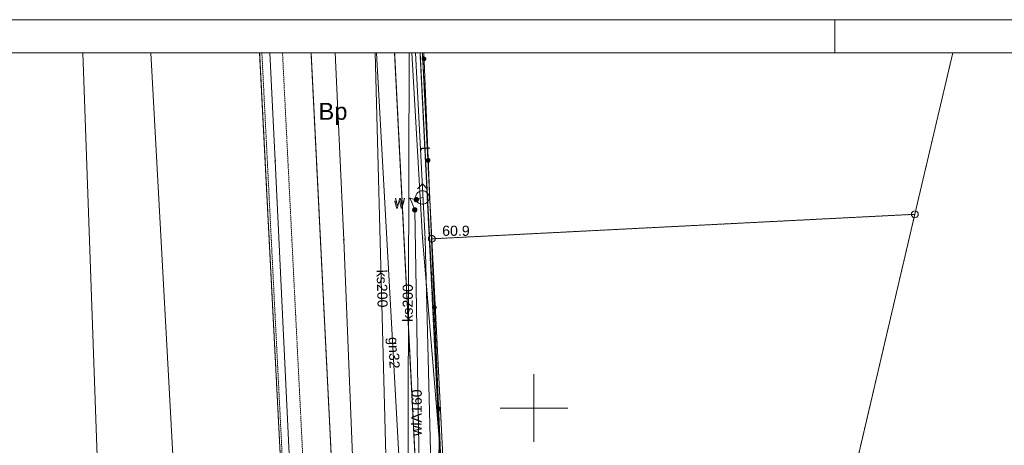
# Paper-space layout 'A-01 PLAN SYTUACYJNY' of a CAD drawing. Header units: millimetres. Extents: x 0 to 900, y 0 to 750.
# Tile 89 of 105: x 419 to 565, y 687 to 750. Entities that reach past the tile are written whole.
import ezdxf
from ezdxf.xclip import XClip

# ---------------------------------------------------------------- set-up
doc = ezdxf.new("R2010")
doc.units = ezdxf.units.MM
doc.header["$MEASUREMENT"] = 0
doc.header["$XCLIPFRAME"] = 0
for name, pattern in [('PRZER1-1', [1, 0.5, -0.5]), ('PRZER2-1', [1.5, 1, -0.5]), ('PRZER3-1', [4000, 3000, -1000])]:
    doc.linetypes.add(name, pattern=pattern)
doc.layers.add('A_Arkusz_Nr_pióra__1', color=7, linetype='Continuous', lineweight=20)
doc.layers.add('A_mapa_Nr_pióra__2', color=8, linetype='Continuous', lineweight=13)
doc.layers.add('A_Arkusz_Nr_pióra__237', color=7, linetype='Continuous', lineweight=5, true_color=0x343434)
doc.layers.add('A_podrys', color=7, linetype='Continuous')
doc.styles.add('STYL_AUTOMATYCZNY_1', font='arial.ttf')

# ---------------------------------------------------------------- blocks, each defined once
blk = doc.blocks.new('Rysunek_3_3', base_point=(-1239.76, 488.38))
at = {"layer": 'A_mapa_Nr_pióra__2', "linetype": 'Continuous', "lineweight": 13}
for points in [[(479.58, 744.23), (479.56, 744.32), (479.53, 744.4), (479.47, 744.47), (479.39, 744.52), (479.31, 744.56), (479.22, 744.56), (479.13, 744.55), (479.04, 744.51), (478.97, 744.45), (478.92, 744.38), (478.89, 744.29), (478.88, 744.2), (478.9, 744.11), (478.94, 744.03), (478.99, 743.96), (479.07, 743.9), (479.15, 743.87), (479.25, 743.86), (479.34, 743.88), (479.42, 743.92), (479.49, 743.98), (479.54, 744.05), (479.57, 744.14)], [(479.58, 744.23), (479.56, 744.32), (479.53, 744.4), (479.47, 744.47), (479.39, 744.52), (479.31, 744.56), (479.22, 744.56), (479.13, 744.55), (479.04, 744.51), (478.97, 744.45), (478.92, 744.38), (478.89, 744.29), (478.88, 744.2), (478.9, 744.11), (478.94, 744.03), (478.99, 743.96), (479.07, 743.9), (479.15, 743.87), (479.25, 743.86), (479.34, 743.88), (479.42, 743.92), (479.49, 743.98), (479.54, 744.05), (479.57, 744.14)], [(480.2, 729.24), (480.18, 729.33), (480.15, 729.41), (480.09, 729.48), (480.01, 729.54), (479.93, 729.57), (479.84, 729.58), (479.75, 729.56), (479.66, 729.52), (479.59, 729.46), (479.54, 729.39), (479.51, 729.3), (479.5, 729.21), (479.52, 729.12), (479.56, 729.04), (479.61, 728.97), (479.69, 728.92), (479.77, 728.89), (479.87, 728.88), (479.96, 728.89), (480.04, 728.93), (480.11, 728.99), (480.16, 729.06), (480.19, 729.15)], [(480.2, 729.24), (480.18, 729.33), (480.15, 729.41), (480.09, 729.48), (480.01, 729.54), (479.93, 729.57), (479.84, 729.58), (479.75, 729.56), (479.66, 729.52), (479.59, 729.46), (479.54, 729.39), (479.51, 729.3), (479.5, 729.21), (479.52, 729.12), (479.56, 729.04), (479.61, 728.97), (479.69, 728.92), (479.77, 728.89), (479.87, 728.88), (479.96, 728.89), (480.04, 728.93), (480.11, 728.99), (480.16, 729.06), (480.19, 729.15)], [(477.7, 723.4), (477.71, 723.3), (477.75, 723.2), (477.81, 723.12), (477.9, 723.05), (477.99, 723.01), (478.1, 723), (478.2, 723.01), (478.3, 723.05), (478.38, 723.12), (478.44, 723.2), (478.48, 723.3), (478.5, 723.4), (478.48, 723.5), (478.44, 723.6), (478.38, 723.68), (478.3, 723.75), (478.2, 723.79), (478.1, 723.8), (477.99, 723.79), (477.9, 723.75), (477.81, 723.68), (477.75, 723.6), (477.71, 723.5)], [(478.27, 721.91), (478.25, 722.02), (478.21, 722.11), (478.14, 722.19), (478.05, 722.25), (477.95, 722.28), (477.85, 722.29), (477.75, 722.27), (477.65, 722.22), (477.57, 722.15), (477.52, 722.07), (477.48, 721.97), (477.47, 721.86), (477.49, 721.76), (477.54, 721.67), (477.61, 721.59), (477.7, 721.53), (477.79, 721.5), (477.9, 721.49), (478, 721.51), (478.09, 721.55), (478.17, 721.62), (478.23, 721.71), (478.27, 721.81)], [(480.25, 717.45), (480.25, 717.43), (480.26, 717.4), (480.27, 717.39), (480.29, 717.37), (480.31, 717.36), (480.34, 717.36), (480.36, 717.36), (480.38, 717.37), (480.4, 717.39), (480.42, 717.4), (480.43, 717.43), (480.43, 717.45), (480.43, 717.47), (480.42, 717.49), (480.4, 717.51), (480.38, 717.53), (480.36, 717.54), (480.34, 717.54), (480.31, 717.54), (480.29, 717.53), (480.27, 717.51), (480.26, 717.49), (480.25, 717.47)], [(481.11, 707.48), (481.09, 707.57), (481.06, 707.65), (481, 707.72), (480.92, 707.77), (480.84, 707.8), (480.75, 707.81), (480.66, 707.8), (480.57, 707.76), (480.5, 707.7), (480.45, 707.63), (480.42, 707.54), (480.41, 707.45), (480.43, 707.36), (480.47, 707.28), (480.52, 707.21), (480.6, 707.15), (480.68, 707.12), (480.78, 707.11), (480.87, 707.13), (480.95, 707.17), (481.02, 707.23), (481.07, 707.3), (481.1, 707.39)], [(481.11, 707.48), (481.09, 707.57), (481.06, 707.65), (481, 707.72), (480.92, 707.77), (480.84, 707.8), (480.75, 707.81), (480.66, 707.8), (480.57, 707.76), (480.5, 707.7), (480.45, 707.63), (480.42, 707.54), (480.41, 707.45), (480.43, 707.36), (480.47, 707.28), (480.52, 707.21), (480.6, 707.15), (480.68, 707.12), (480.78, 707.11), (480.87, 707.13), (480.95, 707.17), (481.02, 707.23), (481.07, 707.3), (481.1, 707.39)], [(481.75, 692.49), (481.73, 692.58), (481.69, 692.66), (481.63, 692.73), (481.56, 692.79), (481.47, 692.82), (481.38, 692.83), (481.29, 692.81), (481.21, 692.77), (481.14, 692.71), (481.09, 692.64), (481.05, 692.55), (481.05, 692.46), (481.06, 692.37), (481.1, 692.29), (481.16, 692.22), (481.23, 692.17), (481.32, 692.14), (481.41, 692.13), (481.5, 692.14), (481.58, 692.18), (481.65, 692.24), (481.71, 692.31), (481.74, 692.4)], [(481.75, 692.49), (481.73, 692.58), (481.69, 692.66), (481.63, 692.73), (481.56, 692.79), (481.47, 692.82), (481.38, 692.83), (481.29, 692.81), (481.21, 692.77), (481.14, 692.71), (481.09, 692.64), (481.05, 692.55), (481.05, 692.46), (481.06, 692.37), (481.1, 692.29), (481.16, 692.22), (481.23, 692.17), (481.32, 692.14), (481.41, 692.13), (481.5, 692.14), (481.58, 692.18), (481.65, 692.24), (481.71, 692.31), (481.74, 692.4)]]:
    blk.add_hatch(color=8, dxfattribs=at).paths.add_polyline_path(points)
at = {"layer": 'A_mapa_Nr_pióra__2', "color": 8, "linetype": 'PRZER1-1', "lineweight": 13, "ltscale": 0.2, "flags": 128}
for points in [[(454.93, 745.1), (459.34, 659.08), (450, 650.94), (352.2, 669.3), (370.63, 745.1)], [(479, 745.1), (480.39, 717.61), (484.1, 644.53), (450, 650.94), (459.34, 659.08), (454.93, 745.1)], [(594.64, 745.1), (616.21, 733.46), (590.64, 624.48), (531.75, 635.5), (551.83, 721.23), (557.45, 745.1)]]:
    blk.add_lwpolyline(points, dxfattribs=at)
at = {"layer": 'A_mapa_Nr_pióra__2', "color": 8, "linetype": 'Continuous', "lineweight": 13, "ltscale": 0.2, "flags": 128}
for points in [[(370.63, 745.1), (352.2, 669.3), (450, 650.94), (459.34, 659.08), (454.93, 745.1)], [(454.93, 745.1), (459.34, 659.08), (450, 650.94), (484.1, 644.53), (480.39, 717.61), (479, 745.1)], [(460, 661.04), (460.5, 661.06), (457.24, 729.14), (456.44, 745.1)], [(505.16, 605.28), (508.68, 620.86), (511.82, 634.68), (467.78, 642.42), (469.66, 661), (467.38, 717.48), (466.12, 745.1)], [(469.42, 628.2), (474.3, 659.58), (472.02, 745.1)], [(472.22, 745.1), (477.46, 650.98), (470.55, 615.39)], [(471.94, 652.96), (476.78, 655.47), (477.04, 745.1)], [(474.9, 745.1), (479.28, 658.73), (479.84, 646.9), (480.94, 640.52), (484.02, 635.5), (488.72, 631.56), (493.76, 629.52), (542.04, 620.68), (580.32, 613.6), (588.48, 612.24), (624.52, 605.6), (673.16, 596.24), (686.82, 593.7), (687.78, 593.5), (726.06, 586.28), (737.88, 584.52)], [(477.46, 745.1), (479.04, 717.76), (481.49, 688.03), (480.86, 645.15), (483.95, 643.75), (505.61, 639.33), (514.48, 636.73), (590.27, 622.51), (595.47, 621.53), (595.73, 622.91), (710.33, 601.01), (773.17, 589.1)], [(508.22, 509.22), (504.4, 509.87), (505.72, 517.66), (506.58, 528.68), (510.31, 544.69), (527.28, 633.39), (527.37, 633.88), (496.85, 639.87), (493.66, 641.8), (481.25, 645.07), (479.4, 717.56), (477.96, 745.1)], [(478.66, 745.1), (480.33, 712.35), (482.16, 675.33), (482.26, 656.68), (482.5, 644.12), (490.22, 636.75), (491.46, 636.52)], [(479.19, 745.1), (480.34, 717.45), (481.82, 682.49), (482.92, 658.87), (483.33, 644.65)], [(557.45, 745.1), (551.83, 721.23), (531.75, 635.5), (590.64, 624.48), (616.21, 733.46), (594.64, 745.1)], [(478.29, 725.01), (479, 725.72), (479.7, 725.01)], [(479, 724.72), (479, 725.72)], [(479.11, 649.28), (477.87, 721.89), (477.18, 723.56), (478.1, 723.4), (479, 723.72)], [(495.5, 687.58), (495.5, 697.58)], [(495.5, 687.58), (495.5, 697.58)], [(495.5, 692.58), (490.5, 692.58)], [(495.5, 692.58), (500.5, 692.58)]]:
    blk.add_lwpolyline(points, dxfattribs=at)
at = {"layer": 'A_mapa_Nr_pióra__2', "color": 8, "linetype": 'PRZER3-1', "lineweight": 13, "ltscale": 0.2, "flags": 128}
for points in [[(428.8, 745.1), (430.9, 685.42), (421.97, 685.09, 0.13297), (422.39, 680.9, 0.073586), (426.63, 676.42, 0.24144), (442.6, 672.13, 0.298922), (450.67, 678.18), (451.58, 681.94), (442.26, 682.23), (438.86, 745.1)], [(453.72, 637.3), (456.35, 637.25, 0.062315), (459.39, 637.89, 0.071594), (462.61, 639.56, 0.121051), (466.33, 643.86), (467.23, 646.79), (467.28, 650.29), (462.53, 745.1)]]:
    blk.add_lwpolyline(points, format="xyb", dxfattribs=at)
at = {"layer": 'A_mapa_Nr_pióra__2', "color": 8, "linetype": 'Continuous', "lineweight": 13, "ltscale": 0.2, "flags": 128}
blk.add_lwpolyline([(448.68, 650.42), (448.52, 649.7), (447.93, 646.69), (447.42, 644.08), (447.46, 642.52, 0.098035), (447.99, 640.62, 0.196733), (451.53, 637.78), (453.72, 637.3), (456.35, 637.25, 0.062315), (459.39, 637.89, 0.071594), (462.61, 639.56, 0.121051), (466.33, 643.86), (467.23, 646.79), (467.28, 650.29), (462.53, 745.1)], format="xyb", dxfattribs=at)
at = {"layer": 'A_mapa_Nr_pióra__2', "color": 8, "linetype": 'PRZER2-1', "lineweight": 13, "ltscale": 0.2, "flags": 128}
blk.add_lwpolyline([(458.31, 745.1), (462.79, 655.9), (462.71, 653.16), (462.18, 651.26), (461.08, 649.44), (459.26, 647.65), (457.09, 646.39), (454.58, 645.81), (451.96, 645.95), (447.93, 646.69), (447.42, 644.08), (447.46, 642.52), (462.61, 639.56, 0.121051), (466.33, 643.86), (467.23, 646.79), (467.28, 650.29), (462.53, 745.1)], format="xyb", dxfattribs=at)
for points in [[(458.31, 745.1), (462.79, 655.9), (462.71, 653.16), (462.18, 651.26), (461.08, 649.44), (459.26, 647.65), (457.09, 646.39), (454.58, 645.81), (451.96, 645.95), (447.93, 646.69), (448.52, 649.7), (452.62, 648.91), (459.76, 655.77), (455.26, 745.1)], [(479.28, 658.73), (474.9, 745.1)], [(478.65, 745.1), (482.92, 658.87), (479.28, 658.73)]]:
    blk.add_lwpolyline(points, dxfattribs=at)
at = {"layer": 'A_mapa_Nr_pióra__2', "color": 8, "linetype": 'PRZER3-1', "lineweight": 13, "ltscale": 0.2, "flags": 128}
blk.add_lwpolyline([(474.88, 745.1), (479.84, 646.9), (480.94, 640.52), (484.02, 635.5), (488.72, 631.56), (493.76, 629.51)], dxfattribs=at)
at = {"layer": 'A_mapa_Nr_pióra__2', "color": 8, "linetype": 'Continuous', "lineweight": 13, "ltscale": 0.2, "flags": 128}
for points in [[(457.19, 729.12), (457.19, 729.15), (457.22, 729.18), (457.25, 729.18), (457.28, 729.15), (457.28, 729.12), (457.25, 729.09), (457.22, 729.09)], [(479, 724.72), (479.17, 724.7), (479.34, 724.66), (479.5, 724.58), (479.64, 724.48), (479.76, 724.36), (479.86, 724.22), (479.94, 724.06), (479.98, 723.89), (480, 723.72), (479.98, 723.54), (479.94, 723.37), (479.86, 723.22), (479.75, 723.06), (479.62, 722.93), (479.46, 722.83), (479.28, 722.76), (479.09, 722.72), (478.9, 722.72), (478.72, 722.76), (478.54, 722.83), (478.38, 722.93), (478.24, 723.06), (478.13, 723.22), (478.05, 723.39), (478.01, 723.57), (478, 723.76), (478.03, 723.95), (478.09, 724.13), (478.18, 724.3), (478.31, 724.44), (478.46, 724.56), (478.63, 724.64), (478.81, 724.7)], [(477.13, 723.54), (477.13, 723.57), (477.16, 723.6), (477.19, 723.6), (477.22, 723.57), (477.22, 723.54), (477.19, 723.51), (477.16, 723.51)], [(551.83, 721.23), (480.39, 717.61), (484.1, 644.53), (531.75, 635.5)], [(551.83, 721.73), (551.99, 721.71), (552.13, 721.64), (552.24, 721.53), (552.31, 721.39), (552.33, 721.23), (552.31, 721.08), (552.24, 720.94), (552.13, 720.83), (551.99, 720.76), (551.83, 720.73), (551.68, 720.76), (551.54, 720.83), (551.43, 720.94), (551.36, 721.08), (551.33, 721.23), (551.36, 721.39), (551.43, 721.53), (551.54, 721.64), (551.68, 721.71)], [(480.39, 718.11), (480.55, 718.09), (480.69, 718.02), (480.8, 717.9), (480.87, 717.77), (480.89, 717.61), (480.87, 717.46), (480.8, 717.32), (480.69, 717.21), (480.55, 717.14), (480.39, 717.11), (480.24, 717.14), (480.1, 717.21), (479.99, 717.32), (479.92, 717.46), (479.89, 717.61), (479.92, 717.77), (479.99, 717.9), (480.1, 718.02), (480.24, 718.09)], [(467.33, 717.46), (467.33, 717.49), (467.36, 717.52), (467.39, 717.52), (467.42, 717.49), (467.42, 717.46), (467.39, 717.43), (467.36, 717.43)], [(479, 717.75), (479, 717.78), (479.03, 717.81), (479.06, 717.81), (479.09, 717.78), (479.09, 717.75), (479.06, 717.72), (479.03, 717.72)], [(479.35, 717.54), (479.35, 717.58), (479.38, 717.61), (479.41, 717.61), (479.44, 717.58), (479.44, 717.54), (479.41, 717.52), (479.38, 717.52)], [(480.29, 712.33), (480.29, 712.37), (480.32, 712.4), (480.35, 712.4), (480.38, 712.37), (480.38, 712.33), (480.35, 712.31), (480.32, 712.31)], [(481.45, 688.02), (481.45, 688.05), (481.48, 688.08), (481.51, 688.08), (481.54, 688.05), (481.54, 688.02), (481.51, 687.99), (481.48, 687.99)]]:
    blk.add_lwpolyline(points, close=True, dxfattribs=at)
at = {"layer": 'A_mapa_Nr_pióra__2', "color": 8, "linetype": 'PRZER1-1', "lineweight": 13, "ltscale": 0.2, "flags": 128}
blk.add_lwpolyline([(531.75, 635.5), (484.1, 644.53), (480.39, 717.61), (551.83, 721.23)], close=True, dxfattribs=at)
at = {"layer": 'A_mapa_Nr_pióra__2', "color": 8, "linetype": 'Continuous', "lineweight": 13, "attachment_point": 7, "style": 'STYL_AUTOMATYCZNY_1'}
for s, insert, char_height in [('\\A1;{\\pql;\\fArial|b0|i0|c238|p0;\\W1.000000;878/2}', (457.14, 745.19), 2.5), ('\\A1;{\\pql;\\fArial|b0|i0|c238|p0;\\W1.000000;Bp}', (463.64, 734.45), 2.5), ('\\A1;{\\pql;\\fArial|b0|i0|c238|p0;\\W1.000000;w}', (474.83, 722.08), 1.5), ('\\A1;{\\pql;\\fArial|b0|i0|c238|p0;\\W1.000000;w}', (474.93, 722.5), 1.5), ('\\A1;{\\pql;\\fArial|b0|i0|c238|p0;\\W1.000000;60.9}', (481.92, 718.03), 1.5)]:
    blk.add_mtext(s, dxfattribs=dict(at, insert=insert, char_height=char_height))
at = {"layer": 'A_mapa_Nr_pióra__2', "color": 8, "linetype": 'Continuous', "lineweight": 13, "char_height": 1.5, "attachment_point": 7, "style": 'STYL_AUTOMATYCZNY_1'}
for s, insert, rotation in [('\\A1;{\\pql;\\fArial|b0|i0|c238|p0;\\W1.000000;t}', (478.71, 731.22), 272.9239), ('\\A1;{\\pql;\\fArial|b0|i0|c238|p0;\\W1.000000;ks200}', (472.21, 713.03), 271.5241), ('\\A1;{\\pql;\\fArial|b0|i0|c238|p0;\\W1.000000;ks200}', (477.59, 705.34), 89.8289), ('\\A1;{\\pql;\\fArial|b0|i0|c238|p0;\\W1.000000;gn32}', (473.53, 703.04), 272.1371), ('\\A1;{\\pql;\\fArial|b0|i0|c238|p0;\\W1.000000;wlA160}', (478.89, 688.47), 89.6571)]:
    blk.add_mtext(s, dxfattribs=dict(at, insert=insert, rotation=rotation))

psp = doc.layouts.new('A-01 PLAN SYTUACYJNY')

# ---------------------------------------------------------------- linework, layer by layer
at = {"layer": 'A_Arkusz_Nr_pióra__1', "color": 7, "linetype": 'Continuous', "lineweight": 20}
psp.add_line((895.1, 745.1), (29.9, 745.1), dxfattribs=at)
at = {"layer": 'A_Arkusz_Nr_pióra__1', "color": 7, "linetype": 'Continuous', "lineweight": 20, "flags": 128}
psp.add_lwpolyline([(0, 750), (900, 750), (900, 0), (0, 0)], close=True, dxfattribs=at)
at = {"layer": 'A_Arkusz_Nr_pióra__237', "color": 250, "linetype": 'Continuous', "lineweight": 5, "true_color": 0x343434}
psp.add_line((540, 745.1), (540, 750), dxfattribs=at)

# ---------------------------------------------------------------- block references
at = {"layer": 'A_podrys', "color": 37, "linetype": 'Continuous', "lineweight": 5, "true_color": 0x656532}
ref = psp.add_blockref('Rysunek_3_3', (-1239.76, 488.38), dxfattribs=at)
XClip(ref).set_block_clipping_path([(29.90003743, 157.4723136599), (895.1, 745.1)])

doc.saveas('drawing.dxf')
